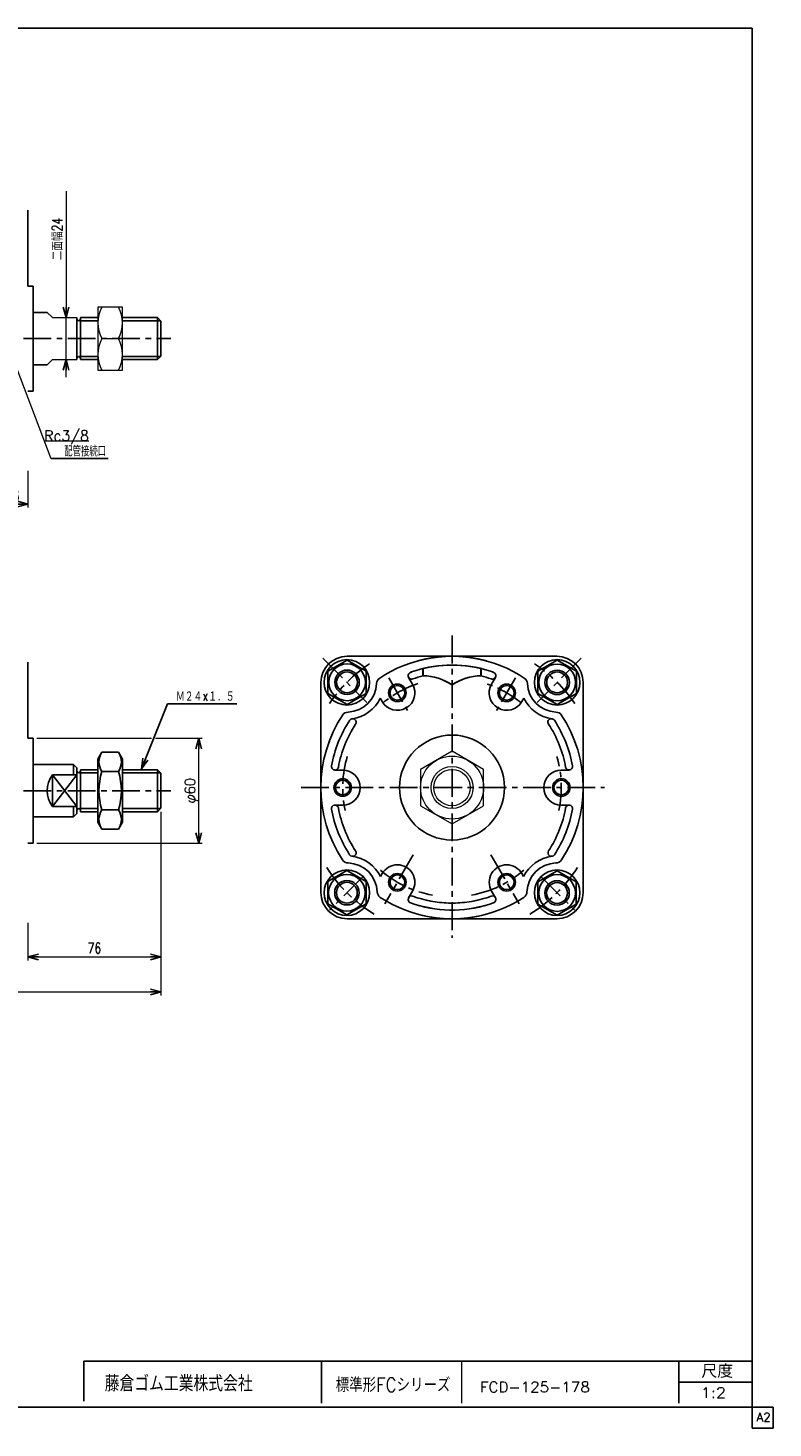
# Model space of a CAD drawing. Header units: millimetres. Extents: x -544 to 574, y -400 to 400.
# Tile 2 of 2: x 148 to 574, y -400 to 400. Entities that reach past the tile are written whole.
import ezdxf
from ezdxf.enums import TextEntityAlignment as Align

# ---------------------------------------------------------------- set-up
doc = ezdxf.new("R2010")
doc.units = ezdxf.units.MM
doc.header["$LTSCALE"] = 0.5
doc.linetypes.add('CENTER', pattern=[50.8, 31.75, -6.35, 6.35, -6.35])
doc.layers.add('Layer0001', color=7, linetype='Continuous')
doc.layers.add('ZUWAKU', color=7, linetype='Continuous')
doc.styles.add('FdaStyle0', font='txt.shx', dxfattribs={"width": 0.761905, "bigfont": 'bigfont'})
doc.dimstyles.new('DaDimRotatedStyle', dxfattribs={"dimtxt": 6, "dimasz": 6.000004, "dimexe": 2, "dimexo": 2, "dimgap": 2, "dimtad": 3, "dimdsep": 46, "dimtxsty": 'FdaStyle0', "dimblk1": 'OPEN30', "dimblk2": 'OPEN30', "dimsah": 1, "dimcen": 0.09, "dimclrd": 4, "dimclre": 4, "dimclrt": 4, "dimadec": 0, "dimazin": 2, "dimtfac": 1, "dimtdec": 4, "dimtmove": 0, "dimatfit": 0, "dimfxl": 1, "dimarcsym": 0})

# ---------------------------------------------------------------- blocks, each defined once
blk = doc.blocks.new('_OPEN30')
at = {"color": 0, "linetype": 'ByBlock', "lineweight": -2}
for p, q in [((-1, 0.267949), (0, 0)), ((0, 0), (-1, -0.267949)), ((0, 0), (-1, 0))]:
    blk.add_line(p, q, dxfattribs=at)
blk = doc.blocks.new('DC_GROUP_Φ125_12')
at = {"color": 4, "linetype": 'Continuous', "lineweight": 25}
for radius in [5, 4.2]:
    blk.add_circle((359.2, -88.16), radius, dxfattribs=at)
blk = doc.blocks.new('DC_GROUP_Φ125_13')
at = {"color": 4, "linetype": 'Continuous', "lineweight": 25}
for radius in [5, 4.2]:
    blk.add_circle((327.95, -34.03), radius, dxfattribs=at)
blk = doc.blocks.new('DC_GROUP_Φ125_14')
at = {"color": 4, "linetype": 'Continuous', "lineweight": 25}
for radius in [5, 4.2]:
    blk.add_circle((359.2, 20.1), radius, dxfattribs=at)
blk = doc.blocks.new('DC_GROUP_Φ125_15')
at = {"color": 4, "linetype": 'Continuous', "lineweight": 25}
for radius in [5, 4.2]:
    blk.add_circle((421.7, -88.16), radius, dxfattribs=at)
blk = doc.blocks.new('DC_GROUP_Φ125_16')
at = {"color": 4, "linetype": 'Continuous', "lineweight": 25}
for radius in [5, 4.2]:
    blk.add_circle((452.95, -34.03), radius, dxfattribs=at)
blk = doc.blocks.new('DC_GROUP_Φ125_17')
at = {"color": 4, "linetype": 'Continuous', "lineweight": 25}
for radius in [5, 4.2]:
    blk.add_circle((421.7, 20.1), radius, dxfattribs=at)
blk = doc.blocks.new('DC_GROUP_Φ125_18')
at = {"color": 4, "linetype": 'Continuous', "lineweight": 25}
for p, q in [((330.41, 38.81), (319.41, 32.46)), ((319.41, 32.46), (319.41, 19.76)), ((341.41, 32.46), (330.41, 38.81)), ((341.41, 19.76), (341.41, 32.46)), ((319.41, 19.76), (330.41, 13.41)), ((330.41, 13.41), (341.41, 19.76))]:
    blk.add_line(p, q, dxfattribs=at)
for radius in [10.5, 7, 5.95]:
    blk.add_circle((330.41, 26.11), radius, dxfattribs=at)
blk = doc.blocks.new('DC_GROUP_Φ125_19')
at = {"color": 4, "linetype": 'Continuous', "lineweight": 25}
for p, q in [((330.34, -81.43), (319.34, -87.78)), ((319.34, -87.78), (319.34, -100.48)), ((341.34, -87.78), (330.34, -81.43)), ((341.34, -100.48), (341.34, -87.78)), ((319.34, -100.48), (330.34, -106.84)), ((330.34, -106.84), (341.34, -100.48))]:
    blk.add_line(p, q, dxfattribs=at)
for radius in [10.5, 7, 5.95]:
    blk.add_circle((330.34, -94.13), radius, dxfattribs=at)
blk = doc.blocks.new('DC_GROUP_Φ125_20')
at = {"color": 4, "linetype": 'Continuous', "lineweight": 25}
for p, q in [((439.51, -87.92), (450.51, -81.57)), ((439.51, -100.62), (439.51, -87.92)), ((450.51, -81.57), (461.51, -87.92)), ((461.51, -87.92), (461.51, -100.62)), ((450.51, -106.97), (439.51, -100.62)), ((461.51, -100.62), (450.51, -106.97))]:
    blk.add_line(p, q, dxfattribs=at)
for radius in [10.5, 7, 5.95]:
    blk.add_circle((450.51, -94.27), radius, dxfattribs=at)
blk = doc.blocks.new('DC_GROUP_Φ125_21')
at = {"color": 4, "linetype": 'Continuous', "lineweight": 25}
for p, q in [((439.55, 32.43), (450.55, 38.78)), ((439.55, 19.72), (439.55, 32.43)), ((450.55, 38.78), (461.55, 32.43)), ((461.55, 32.43), (461.55, 19.72)), ((450.55, 13.37), (439.55, 19.72)), ((461.55, 19.72), (450.55, 13.37))]:
    blk.add_line(p, q, dxfattribs=at)
for radius in [10.5, 7, 5.95]:
    blk.add_circle((450.55, 26.07), radius, dxfattribs=at)
blk = doc.blocks.new('DC_GROUP_Φ125_22')
at = {"color": 4, "linetype": 'Continuous', "lineweight": 13}
for p, q in [((390.45, -13.25), (372.45, -23.64)), ((408.45, -23.64), (390.45, -13.25)), ((372.45, -23.64), (372.45, -44.42)), ((408.45, -44.42), (408.45, -23.64)), ((372.45, -44.42), (390.45, -54.81)), ((390.45, -54.81), (408.45, -44.42))]:
    blk.add_line(p, q, dxfattribs=at)
for radius in [18, 12, 10.38]:
    blk.add_circle((390.45, -34.03), radius, dxfattribs=at)
blk = doc.blocks.new('*D25')
at = {"color": 4, "linetype": 'Continuous', "lineweight": 13}
for p, q in [((223.96, -47.82), (223.96, -132.82)), ((147.96, -111.32), (147.96, -132.82)), ((147.96, -130.82), (223.96, -130.82))]:
    blk.add_line(p, q, dxfattribs=at)
at = {"color": 4, "xscale": 6.000005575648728, "yscale": 5.999978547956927}
for p, rotation in [((147.96, -130.82), 180), ((223.96, -130.82), 360)]:
    blk.add_blockref('_OPEN30', p, dxfattribs=dict(at, rotation=rotation))
at = {"color": 4, "insert": (185.96, -128.82), "char_height": 6, "width": 19.5, "attachment_point": 8, "style": 'FdaStyle0'}
blk.add_mtext('\\T1.00;76', dxfattribs=at)
blk = doc.blocks.new('*D26')
at = {"color": 4, "linetype": 'Continuous', "lineweight": 13}
for p, q in [((223.96, -47.82), (223.96, -152.82)), ((-198.04, -111.32), (-198.04, -152.82)), ((-198.04, -150.82), (223.96, -150.82))]:
    blk.add_line(p, q, dxfattribs=at)
at = {"color": 4, "xscale": 6.000005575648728, "yscale": 5.999978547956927}
for p, rotation in [((-198.04, -150.82), 180), ((223.96, -150.82), 360)]:
    blk.add_blockref('_OPEN30', p, dxfattribs=dict(at, rotation=rotation))
at = {"color": 4, "insert": (12.96, -148.82), "char_height": 6, "width": 13.5, "attachment_point": 8, "style": 'FdaStyle0'}
blk.add_mtext('\\T1.00;B', dxfattribs=at)
blk = doc.blocks.new('DC_GROUP_Φ125_23')
at = {"color": 4, "linetype": 'Continuous', "lineweight": 13}
for p, q in [((152.96, -5.82), (218.59, -5.82)), ((220.93, -5.82), (247.58, -5.82)), ((245.58, -65.82), (245.58, -5.82)), ((152.96, -65.82), (247.58, -65.82))]:
    blk.add_line(p, q, dxfattribs=at)
at = {"color": 4, "xscale": 6.000005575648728, "yscale": 5.999978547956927}
for p, rotation in [((245.58, -5.82), 90), ((245.58, -65.82), 270)]:
    blk.add_blockref('_OPEN30', p, dxfattribs=dict(at, rotation=rotation))
at = {"color": 4, "style": 'FdaStyle0', "width": 0.75}
blk.add_text('φ60', height=6, rotation=90, dxfattribs=at).set_placement((243.58, -43.02), (243.58, -28.62), align=Align.FIT)
blk = doc.blocks.new('DA_IMAGEDIMGROUP_1')
at = {"color": 4, "linetype": 'Continuous', "lineweight": 13}
for p, q in [((169.75, 306.67), (169.75, 234.49)), ((169.75, 210.49), (169.75, 234.49)), ((169.75, 200.49), (169.75, 210.49))]:
    blk.add_line(p, q, dxfattribs=at)
at = {"color": 4, "xscale": 6.000005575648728, "yscale": 5.999978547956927}
for p, rotation in [((169.75, 234.49), 270), ((169.75, 210.49), 90)]:
    blk.add_blockref('_OPEN30', p, dxfattribs=dict(at, rotation=rotation))
at = {"color": 4, "insert": (167.75, 267.28), "char_height": 6, "width": 37.5, "attachment_point": 7, "rotation": 90, "style": 'FdaStyle0'}
blk.add_mtext('\\T1.00;二面幅24', dxfattribs=at)
blk = doc.blocks.new('DC_GROUP_Φ125_24')
at = {"color": 4, "linetype": 'Continuous', "lineweight": 13}
for p, q in [((201.96, 240.49), (187.96, 240.49)), ((187.96, 240.49), (187.96, 204.49)), ((201.96, 204.49), (201.96, 240.49)), ((190.15, 222.49), (199.76, 222.49)), ((187.96, 204.49), (201.96, 204.49))]:
    blk.add_line(p, q, dxfattribs=at)
for centre, start, end in [((207.53, 231.49), 152.62656, 207.37344), ((182.38, 231.49), 332.62656, 27.37344), ((207.53, 213.49), 152.62656, 207.37344), ((182.38, 213.49), 332.62656, 27.37344)]:
    blk.add_arc(centre, 19.57, start, end, dxfattribs=at)
blk = doc.blocks.new('*D31')
at = {"color": 4, "linetype": 'Continuous', "lineweight": 13}
for p, q in [((129.96, 204.75), (129.96, 125.99)), ((147.96, 146.99), (147.96, 125.99)), ((129.96, 127.99), (147.96, 127.99))]:
    blk.add_line(p, q, dxfattribs=at)
at = {"color": 4, "xscale": 6.000005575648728, "yscale": 5.999978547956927}
for p, rotation in [((129.96, 127.99), 180), ((147.96, 127.99), 360)]:
    blk.add_blockref('_OPEN30', p, dxfattribs=dict(at, rotation=rotation))
at = {"color": 4, "insert": (138.96, 129.99), "char_height": 6, "width": 19.5, "attachment_point": 8, "style": 'FdaStyle0'}
blk.add_mtext('\\T1.00;18', dxfattribs=at)
blk = doc.blocks.new('DC_GROUP_Φ125_25')
at = {"color": 4, "linetype": 'Continuous', "lineweight": 13}
for p, q in [((136.75, 217.73), (161.03, 153.94)), ((157.18, 164.04), (182.78, 164.04))]:
    blk.add_line(p, q, dxfattribs=at)
at = {"color": 4, "xscale": 6.000005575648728, "yscale": 5.999978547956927, "rotation": 110.8306109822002}
blk.add_blockref('_OPEN30', (136.75, 217.73), dxfattribs=at)
at = {"color": 4, "style": 'FdaStyle0', "width": 0.810127}
blk.add_text('Rc3/8', height=6, dxfattribs=at).set_placement((157.18, 164.04), (182.78, 164.04), align=Align.FIT)
blk = doc.blocks.new('DC_GROUP_Φ125_11')
at = {"layer": 'Layer0001', "color": 4, "linetype": 'Continuous', "lineweight": 25}
for p, q in [((190.23, -13.88), (187.96, -17.82)), ((199.68, -13.88), (190.23, -13.88)), ((199.68, -13.88), (201.96, -17.82)), ((187.96, -17.82), (187.96, -53.82)), ((201.96, -17.82), (201.96, -53.82)), ((199.68, -24.85), (190.23, -24.85)), ((199.68, -46.79), (190.23, -46.79)), ((190.23, -57.76), (187.96, -53.82)), ((199.68, -57.76), (201.96, -53.82)), ((199.68, -57.76), (190.23, -57.76))]:
    blk.add_line(p, q, dxfattribs=at)
for centre, radius, start, end in [((198.25, -19.37), 9.71, 145.61111, 214.38889), ((191.67, -19.37), 9.71, 325.61111, 34.38889), ((224.84, -35.82), 36.3, 162.41111, 197.58889), ((165.08, -35.82), 36.3, 342.41112, 17.5889), ((198.25, -52.28), 9.71, 145.61111, 214.38889), ((191.67, -52.28), 9.71, 325.61111, 34.38889)]:
    blk.add_arc(centre, radius, start, end, dxfattribs=at)

msp = doc.modelspace()

# ---------------------------------------------------------------- linework, layer by layer
at = {"color": 4, "linetype": 'Continuous', "lineweight": 25}
for p, q in [((147.958, 295.992), (147.958, 252.492)), ((150.958, 252.492), (147.958, 252.492)), ((150.958, 237.492), (150.958, 252.492)), ((150.958, 252.492), (150.958, 222.492)), ((150.958, 192.492), (150.958, 222.492)), ((150.958, 192.492), (147.958, 192.492)), ((161.138, 153.981), (193.86, 153.981)), ((330.448, 40.97), (413, 40.97)), ((450.448, 40.97), (367.895, 40.97)), ((147.958, 37.679), (147.958, -5.821)), ((373.762, 33.998), (373.762, 29.874)), ((373.948, 33.998), (373.948, 29.874)), ((406.948, 33.998), (406.948, 29.874)), ((407.134, 33.998), (407.134, 29.874)), ((315.448, 25.97), (315.448, -94.03)), ((365.642, 28.936), (367.858, 25.097)), ((415.254, 28.936), (413.038, 25.097)), ((465.448, 25.97), (465.448, -94.03)), ((349.409, 17.052), (350.538, 15.097)), ((431.487, 17.052), (430.358, 15.097)), ((212.851, -23.406), (227.751, 13.811)), ((227.751, 13.811), (267.351, 13.811)), ((150.958, -5.821), (147.958, -5.821)), ((150.958, -20.821), (150.958, -5.821)), ((150.958, -5.821), (150.958, -35.821)), ((323.515, -24.03), (327.948, -24.03)), ((457.381, -24.03), (452.948, -24.03)), ((150.958, -65.821), (150.958, -35.821)), ((173.958, -44.821), (173.958, -50.821)), ((323.515, -44.03), (327.948, -44.03)), ((457.381, -44.03), (452.948, -44.03)), ((173.958, -50.821), (175.958, -48.821)), ((150.958, -65.821), (147.958, -65.821)), ((350.538, -83.156), (349.503, -84.948)), ((430.358, -83.156), (431.392, -84.948)), ((367.858, -93.156), (365.642, -96.995)), ((413.038, -93.156), (415.254, -96.995)), ((330.448, -109.03), (419.233, -109.03)), ((450.448, -109.03), (361.662, -109.03))]:
    msp.add_line(p, q, dxfattribs=at)
at = {"color": 4, "linetype": 'Continuous', "lineweight": 13}
for p, q in [((161.958, 234.492), (158.958, 237.492)), ((161.958, 234.492), (175.958, 234.492)), ((187.958, 234.492), (187.958, 210.492)), ((158.958, 207.492), (161.958, 210.492)), ((161.958, 210.492), (175.958, 210.492))]:
    msp.add_line(p, q, dxfattribs=at)
at = {"color": 4, "linetype": 'CENTER', "lineweight": 25}
for p, q in [((-210.263, 222.492), (229.71, 222.492)), ((390.448, 52.823), (390.448, -119.906)), ((316.557, 39.861), (341.777, 14.641)), ((464.339, 39.861), (439.118, 14.641)), ((354.242, 28.68), (365.074, 9.918)), ((426.653, 28.68), (415.821, 9.918)), ((-210.263, -35.821), (229.71, -35.821)), ((304.096, -34.03), (477.552, -34.03)), ((368.229, -72.514), (352.102, -100.446)), ((412.666, -72.514), (428.793, -100.446)), ((339.843, -84.635), (320.294, -104.184)), ((441.053, -84.635), (460.602, -104.184))]:
    msp.add_line(p, q, dxfattribs=at)
at = {"color": 4, "linetype": 'Continuous', "lineweight": 25}
for centre, radius in [((330.344, 26.074), 13), ((450.552, 26.074), 13), ((390.448, -34.03), 30), ((390.448, -34.03), 30), ((330.344, -94.134), 13), ((450.552, -94.134), 13)]:
    msp.add_circle(centre, radius, dxfattribs=at)
for centre, radius, start, end in [((330.448, 25.97), 15, 90, 180), ((390.448, -34.03), 75, 74.685064, 123.975199), ((390.448, -34.03), 75, 56.024801, 105.314936), ((450.448, 25.97), 15, 0, 90), ((390.448, -34.03), 70, 74.591767, 109.279343), ((390.448, -34.03), 70, 70.720657, 105.408233), ((330.344, 26.074), 17, 272.332075, 357.667925), ((351.326, 25.22), 4, 123.436098, 177.667925), ((359.198, 20.097), 10, 210, 30), ((367.374, 29.936), 2, 90, 289.835751), ((390.448, -34.03), 66, 104.477512, 109.835751), ((373.359, -0.123), 30, 55.492211, 89.231133), ((373.545, -0.123), 30, 55.492211, 89.231133), ((407.35, -0.123), 30, 90.768867, 124.507789), ((407.536, -0.123), 30, 90.768867, 124.507789), ((390.448, -34.03), 66, 70.164249, 75.522488), ((421.698, 20.097), 10, 150, 330), ((413.522, 29.936), 2, 250.164249, 90), ((429.569, 25.22), 4, 2.332075, 56.563902), ((450.552, 26.074), 17, 182.332075, 267.667925), ((330.455, 26.094), 21, 277.905276, 334.494858), ((450.44, 26.094), 21, 205.505142, 262.094724), ((331.198, 5.092), 4, 92.332075, 146.563902), ((449.697, 5.092), 4, 33.436098, 87.667925), ((390.448, -34.03), 75, 146.40461, 213.417436), ((390.448, -34.03), 70, 146.691023, 169.835751), ((390.448, -34.03), 66, 146.691023, 169.835751), ((333.619, 3.313), 2, 326.691023, 146.691023), ((447.277, 3.313), 2, 33.308977, 213.308977), ((390.448, -34.03), 66, 10.164249, 33.308977), ((390.448, -34.03), 70, 10.164249, 33.308977), ((390.448, -34.03), 75, 326.582564, 33.59539), ((323.515, -22.03), 2, 169.835751, 349.835751), ((457.381, -22.03), 2, 190.164249, 10.164249), ((327.948, -34.03), 10, 270, 90), ((452.948, -34.03), 10, 90, 270), ((323.515, -46.03), 2, 10.164249, 190.164249), ((390.448, -34.03), 70, 190.164249, 213.252792), ((390.448, -34.03), 66, 190.164249, 213.252792), ((390.448, -34.03), 66, 326.747208, 349.835751), ((390.448, -34.03), 70, 326.747208, 349.835751), ((457.381, -46.03), 2, 349.835751, 169.835751), ((333.582, -71.317), 2, 213.252792, 33.252792), ((447.313, -71.317), 2, 146.747208, 326.747208), ((331.185, -73.132), 4, 213.417436, 268.440683), ((330.614, -94.124), 17, 1.80836, 88.440683), ((330.614, -94.124), 21, 25.910105, 82.585404), ((359.198, -88.156), 10, 330, 150), ((421.698, -88.156), 10, 30, 210), ((450.282, -94.124), 21, 97.414596, 154.089895), ((450.282, -94.124), 17, 91.559317, 178.19164), ((449.71, -73.132), 4, 271.559317, 326.582564), ((330.448, -94.03), 15, 180, 270), ((351.604, -93.462), 4, 181.80836, 236.831607), ((367.374, -97.995), 2, 70.164249, 250.164249), ((413.522, -97.995), 2, 289.835751, 109.835751), ((429.292, -93.462), 4, 303.168393, 358.19164), ((450.448, -94.03), 15, 270, 0), ((390.448, -34.03), 75, 236.831607, 286.147364), ((390.448, -34.03), 70, 250.164249, 287.572981), ((390.448, -34.03), 66, 250.164249, 286.477416), ((390.448, -34.03), 70, 252.427019, 289.835751), ((390.448, -34.03), 75, 253.852636, 303.168393), ((390.448, -34.03), 66, 253.522584, 289.835751)]:
    msp.add_arc(centre, radius, start, end, dxfattribs=at)
at = {"color": 4, "linetype": 'CENTER', "lineweight": 25}
for radius, start, end in [(85, 123.755627, 145.607759), (85, 34.392241, 56.244373), (62.5, 108.17533, 129.177131), (62.5, 50.822869, 71.82467), (62.5, 163.437225, 192.053876), (62.5, 347.946124, 16.562775), (85, 212.521735, 238.366456), (85, 301.633544, 327.478265), (62.5, 229.008474, 259.710646), (62.5, 280.289354, 310.991526)]:
    msp.add_arc((390.448, -34.03), radius, start, end, dxfattribs=at)
at = {"layer": 'Layer0001', "color": 4, "linetype": 'Continuous', "lineweight": 25}
for p, q in [((158.958, 237.492), (150.958, 237.492)), ((175.958, 222.492), (175.958, 234.492)), ((177.958, 234.492), (187.958, 234.492)), ((177.958, 234.492), (177.958, 222.492)), ((187.958, 232.692), (177.958, 232.692)), ((201.958, 234.492), (221.958, 234.492)), ((223.958, 232.692), (201.958, 232.692)), ((221.958, 234.492), (223.958, 232.492)), ((221.958, 234.492), (221.958, 222.492)), ((223.958, 222.492), (223.958, 232.492)), ((175.958, 210.492), (175.958, 222.492)), ((177.958, 210.492), (177.958, 222.492)), ((221.958, 210.492), (221.958, 222.492)), ((223.958, 222.492), (223.958, 212.492)), ((187.958, 212.292), (177.958, 212.292)), ((177.958, 210.492), (187.958, 210.492)), ((223.958, 212.292), (201.958, 212.292)), ((201.958, 210.492), (221.958, 210.492)), ((221.958, 210.492), (223.958, 212.492)), ((158.958, 207.492), (150.958, 207.492)), ((173.958, -20.821), (150.958, -20.821)), ((173.958, -20.821), (175.958, -22.821)), ((173.958, -20.821), (173.958, -26.821)), ((175.958, -35.821), (175.958, -22.821)), ((177.958, -23.821), (187.958, -23.821)), ((177.958, -23.821), (177.958, -35.821)), ((201.958, -23.821), (221.958, -23.821)), ((221.958, -23.821), (223.958, -25.821)), ((221.958, -23.821), (221.958, -35.821)), ((161.958, -26.821), (161.958, -35.821)), ((175.958, -26.821), (161.958, -26.821)), ((175.958, -44.821), (161.958, -26.821)), ((161.958, -44.821), (175.958, -26.821)), ((187.958, -25.621), (177.958, -25.621)), ((223.958, -25.621), (201.958, -25.621)), ((223.958, -35.821), (223.958, -25.821)), ((161.958, -44.821), (161.958, -35.821)), ((175.958, -48.821), (175.958, -35.821)), ((177.958, -47.821), (177.958, -35.821)), ((221.958, -47.821), (221.958, -35.821)), ((223.958, -35.821), (223.958, -45.821)), ((175.958, -44.821), (161.958, -44.821)), ((187.958, -46.021), (177.958, -46.021)), ((177.958, -47.821), (187.958, -47.821)), ((223.958, -46.021), (201.958, -46.021)), ((201.958, -47.821), (221.958, -47.821)), ((221.958, -47.821), (223.958, -45.821)), ((173.958, -50.821), (150.958, -50.821))]:
    msp.add_line(p, q, dxfattribs=at)
for centre, radius, start, end in [((176.958, 233.692), 1, 180, 0), ((176.958, 211.292), 1, 0, 180), ((173.958, -35.821), 15, 143.130102, 216.869898), ((176.958, -24.621), 1, 180, 0), ((176.958, -47.021), 1, 0, 180)]:
    msp.add_arc(centre, radius, start, end, dxfattribs=at)
at = {"layer": 'ZUWAKU', "color": 5, "linetype": 'Continuous', "lineweight": 25}
for p, q in [((562, 400), (-544, 400)), ((562, -400), (562, 400)), ((574, -388), (-544, -388)), ((574, -400), (574, -388)), ((574, -400), (562, -400))]:
    msp.add_line(p, q, dxfattribs=at)
at = {"layer": 'ZUWAKU', "color": 4, "linetype": 'Continuous', "lineweight": 25}
for p, q in [((179.814, -361.809), (561.814, -361.809)), ((179.814, -384.739), (179.814, -361.809)), ((315.814, -361.809), (315.814, -385.809)), ((520.084, -385.809), (520.084, -361.809)), ((520.084, -373.809), (561.814, -373.809))]:
    msp.add_line(p, q, dxfattribs=at)
at = {"layer": 'ZUWAKU', "color": 4, "linetype": 'Continuous', "lineweight": 13}
msp.add_line((395.814, -361.809), (395.814, -385.809), dxfattribs=at)

# ---------------------------------------------------------------- block references
at = {"linetype": 'Continuous'}
for name in ['DA_IMAGEDIMGROUP_1', 'DC_GROUP_Φ125_24', 'DC_GROUP_Φ125_25', 'DC_GROUP_Φ125_18', 'DC_GROUP_Φ125_21', 'DC_GROUP_Φ125_14', 'DC_GROUP_Φ125_17', 'DC_GROUP_Φ125_23', 'DC_GROUP_Φ125_22', 'DC_GROUP_Φ125_13', 'DC_GROUP_Φ125_16', 'DC_GROUP_Φ125_19', 'DC_GROUP_Φ125_12', 'DC_GROUP_Φ125_15', 'DC_GROUP_Φ125_20']:
    msp.add_blockref(name, (0, 0), dxfattribs=at)
at = {"color": 4, "xscale": 6.000005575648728, "yscale": 5.999978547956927, "rotation": 248.1810151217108}
msp.add_blockref('_OPEN30', (212.851, -23.406), dxfattribs=at)
at = {"layer": 'Layer0001', "linetype": 'Continuous'}
msp.add_blockref('DC_GROUP_Φ125_11', (0, 0), dxfattribs=at)

# ---------------------------------------------------------------- texts
at = {"color": 4, "style": 'FdaStyle0'}
for s, width, p, p2 in [('配管接続口', 0.666667, (168.66, 155.181), (192.66, 155.181)), ('Ｍ２４×１．５', 0.666667, (232.551, 15.011), (266.151, 15.011)), ('FCD-125-178', 0.826316, (406.445, -379.536), (469.245, -379.536)), ('1:2', 0.8, (532.684, -382.809), (547.084, -382.809))]:
    msp.add_text(s, height=6, dxfattribs=dict(at, width=width)).set_placement(p, p2, align=Align.FIT)
at = {"layer": 'ZUWAKU', "color": 4, "style": 'FdaStyle0'}
for s, height, width, p, p2 in [('尺度', 7.6, 0.749175, (533.044, -371.369), (551.204, -371.369)), ('藤倉ゴム工業株式会社', 9, 0.652778, (191.839, -379.124), (276.439, -379.124)), ('標準形FCシリーズ', 8, 0.727273, (323.934, -379.384), (389.534, -379.384))]:
    msp.add_text(s, height=height, dxfattribs=dict(at, width=width)).set_placement(p, p2, align=Align.FIT)
at = {"layer": 'ZUWAKU', "color": 7, "style": 'FdaStyle0', "width": 0.8}
msp.add_text('A2', height=5, dxfattribs=at).set_placement((564.615, -396.25), (572.615, -396.25), align=Align.FIT)

# ---------------------------------------------------------------- dimensions: what is measured, and where the dimension line sits
at = {"linetype": 'Continuous', "lineweight": 13}
for base, p1, p2, picture, middle in [((147.958, 127.992), (129.958, 206.751), (147.958, 148.991), '*D31', (138.958, 127.992)), ((223.958, -130.821), (147.958, -109.322), (223.958, -45.821), '*D25', (185.958, -130.821))]:
    dim = msp.add_linear_dim(base=base, p1=p1, p2=p2, dimstyle='DaDimRotatedStyle', override={"dimtxt": 6, "dimasz": 6.000004, "dimexe": 2, "dimexo": 2, "dimgap": 2, "dimtad": 3, "dimtih": 0, "dimtoh": 0, "dimdec": 2, "dimzin": 8, "dimtxsty": 'FdaStyle0', "dimblk1": 'OPEN30', "dimblk2": 'OPEN30', "dimsah": 1, "dimclrd": 4, "dimclre": 4, "dimclrt": 4, "dimazin": 2, "dimtofl": 1, "dimatfit": 0, "dimtolj": 0, "dimtzin": 8}, dxfattribs=at)
    dim.commit()
    dim.dimension.update_dxf_attribs({"geometry": picture, "text_midpoint": middle})
dim = msp.add_linear_dim(base=(223.958, -150.821), p1=(-198.042, -109.322), p2=(223.958, -45.821), text='B', dimstyle='DaDimRotatedStyle', override={"dimtxt": 6, "dimasz": 6.000004, "dimexe": 2, "dimexo": 2, "dimgap": 2, "dimtad": 3, "dimtih": 0, "dimtoh": 0, "dimdec": 2, "dimzin": 8, "dimtxsty": 'FdaStyle0', "dimblk1": 'OPEN30', "dimblk2": 'OPEN30', "dimsah": 1, "dimclrd": 4, "dimclre": 4, "dimclrt": 4, "dimazin": 2, "dimtofl": 1, "dimatfit": 0, "dimtolj": 0, "dimtzin": 8}, dxfattribs=at)
dim.commit()
dim.dimension.update_dxf_attribs({"geometry": '*D26', "text_midpoint": (12.958, -150.821)})

doc.saveas('drawing.dxf')
